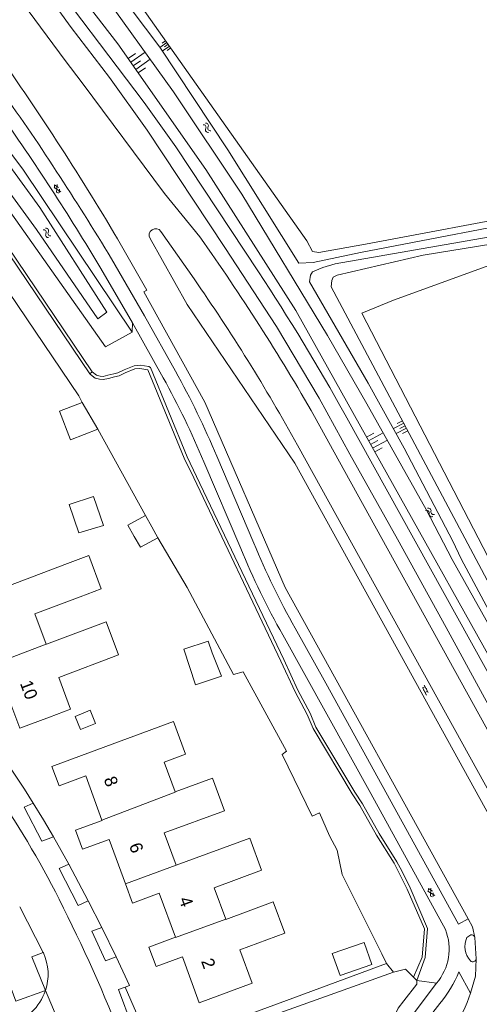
# Model space of a CAD drawing. Extents: x 99476 to 102828, y 406437 to 407931.
# Tile 114 of 162: x 100831 to 100904, y 407139 to 407295. Entities that reach past the tile are written whole.
import ezdxf

# ---------------------------------------------------------------- set-up
doc = ezdxf.new("R2010")
doc.units = 0
doc.header["$MEASUREMENT"] = 0
for name, color, linetype, lineweight in [('BG_bijgebouw', 253, 'Continuous', 0), ('BG_dakoverstek', 253, 'Continuous', 13), ('BG_dakoverstek bijgebouw', 253, 'Continuous', 0), ('BG_gesloten verharding', 253, 'Continuous', 0), ('BG_heg haag', 253, 'Continuous', 0), ('BG_hek', 253, 'Continuous', 0), ('BG_hoofdgebouw', 253, 'Continuous', 13), ('BG_huisnummer', 253, 'Continuous', 0), ('BG_insteek sloot', 253, 'Continuous', 0), ('BG_kant sloot', 253, 'Continuous', 0), ('BG_kant verharding', 253, 'Continuous', 0), ('BG_muur', 253, 'Continuous', 0), ('BG_open verharding', 253, 'Continuous', 0), ('BG_schutting', 253, 'Continuous', 0), ('BG_taludsymbool', 253, 'Continuous', 0), ('BG_tussenmuur', 253, 'Continuous', 0), ('BG_vlakafsluiter', 253, 'Continuous', 0), ('BG_watersymbool', 253, 'Continuous', 0)]:
    doc.layers.add(name, color=color, linetype=linetype, lineweight=lineweight)
doc.styles.add('Style-WORKING', font='WORKING.shx')

# ---------------------------------------------------------------- blocks, each defined once
blk = doc.blocks.new('S04')
at = {"layer": 'BG_taludsymbool', "linetype": 'Continuous', "lineweight": 0}
for p, q in [((-0.5, 0), (-0.5, -0.5)), ((-0.25, 0), (-0.25, -1)), ((0, 0), (0, -0.5)), ((0.25, 0), (0.25, -1)), ((0.5, 0), (0.5, -0.5))]:
    blk.add_line(p, q, dxfattribs=at)
blk = doc.blocks.new('S02OV6')
at = {"layer": 'BG_open verharding', "linetype": 'Continuous', "lineweight": 0}
for p, q in [((0, 0.20784), (1.371449, 0.20784)), ((0.085505, 0.20784), (0.085505, 0.268177)), ((0.485, -0.192), (0.486, 0.207)), ((0.885505, 0.20784), (0.885505, 0.31106)), ((1.285, -0.193), (1.285, 0.207)), ((0.268333, -0.19216), (1.549656, -0.19216)), ((0.885505, -0.32925), (0.885505, -0.19216))]:
    blk.add_line(p, q, dxfattribs=at)
blk = doc.blocks.new('S01GV2')
at = {"layer": 'BG_gesloten verharding', "linetype": 'Continuous', "lineweight": 0}
for p, q in [((-0.011625, -0.500414), (0.648313, 0.582897)), ((0.006945, 0.298967), (0.268018, 0.727007)), ((0.618374, -0.705844), (0.009489, 0.408468)), ((0.63697, 0.094645), (0.291267, 0.726467)), ((0.172792, -0.724773), (-0.009122, -0.392669)), ((0.31767, -0.728139), (0.629741, -0.216538))]:
    blk.add_line(p, q, dxfattribs=at)
blk = doc.blocks.new('WATERS')
at = {"layer": 'BG_watersymbool', "linetype": 'Continuous', "lineweight": 0}
for centre, start, end in [((-0.375, 0.25), 28.07249, 151.92751), ((-0.375, -0.2), 28.07249, 151.92751), ((0.375, 0.65), 208.07249, 331.92751), ((0.375, 0.2), 208.07249, 331.92751)]:
    blk.add_arc(centre, 0.425, start, end, dxfattribs=at)

msp = doc.modelspace()

# ---------------------------------------------------------------- linework, layer by layer
at = {"layer": 'BG_bijgebouw', "linetype": 'Continuous', "lineweight": 0}
for p, q in [((100843.451, 407230.175), (100840.966, 407234.413)), ((100852.987, 407212.966), (100852.019, 407214.7))]:
    msp.add_line(p, q, dxfattribs=at)
at = {"layer": 'BG_bijgebouw', "linetype": 'Continuous', "lineweight": 0, "flags": 128}
for points in [[(100840.966, 407234.413), (100837.406, 407233.039), (100839.128, 407228.47), (100843.451, 407230.175)], [(100838.93, 407218.231), (100842.758, 407219.5), (100844.39, 407214.88), (100840.482, 407213.728), (100838.93, 407218.231)], [(100849.214, 407213.16), (100850.234, 407211.448), (100852.987, 407212.966)], [(100861.576, 407194.72), (100863.053, 407191.002), (100860.23, 407190.06)], [(100880.631, 407147.053), (100881.862, 407143.593), (100886.928, 407145.34), (100885.666, 407148.817), (100880.631, 407147.053)]]:
    msp.add_lwpolyline(points, dxfattribs=at)
at = {"layer": 'BG_dakoverstek', "linetype": 'Continuous', "lineweight": 13}
msp.add_line((100855.722, 407172.677), (100853.985, 407177.395), dxfattribs=at)
at = {"layer": 'BG_dakoverstek', "linetype": 'Continuous', "lineweight": 13, "flags": 128}
msp.add_lwpolyline([(100838.682, 407208.871), (100842.035, 407210.138), (100844.023, 407204.878), (100840.67, 407203.611)], dxfattribs=at)
at = {"layer": 'BG_dakoverstek bijgebouw', "linetype": 'Continuous', "lineweight": 0}
msp.add_line((100852.019, 407214.7), (100851.029, 407216.489), dxfattribs=at)
at = {"layer": 'BG_dakoverstek bijgebouw', "linetype": 'Continuous', "lineweight": 0, "flags": 128}
for points in [[(100851.029, 407216.489), (100848.23, 407214.952), (100849.214, 407213.16)], [(100860.23, 407190.06), (100858.953, 407189.634), (100857.12, 407195.306), (100860.983, 407196.555), (100861.576, 407194.72)], [(100842.23, 407185.643), (100843.105, 407183.536), (100840.731, 407182.55), (100839.856, 407184.657), (100842.23, 407185.643)]]:
    msp.add_lwpolyline(points, dxfattribs=at)
at = {"layer": 'BG_heg haag', "linetype": 'Continuous', "lineweight": 0}
for p, q in [((100822.672, 407268.679), (100842.59, 407239.239)), ((100859.129, 407222.676), (100872.942, 407193.642)), ((100875.185, 407188.799), (100877.119, 407185.162)), ((100878.035, 407182.966), (100884.208, 407172.623)), ((100885.417, 407170.768), (100888.065, 407166.08)), ((100890.865, 407161.611), (100891.641, 407160.153)), ((100892.965, 407157.47), (100895.75, 407151.056)), ((100895.75, 407151.056), (100895.358, 407146.445)), ((100846.76, 407141.36), (100850.523, 407131.173))]:
    msp.add_line(p, q, dxfattribs=at)
at = {"layer": 'BG_heg haag', "linetype": 'Continuous', "lineweight": 0, "flags": 128}
for points in [[(100840.442, 407235.459), (100829.373, 407251.856), (100814.058, 407273.308)], [(100866.52, 407191.708), (100873.366, 407179.112), (100872.702, 407178.628), (100877.452, 407168.847)], [(100852.144, 407131.796), (100873.371, 407139.6), (100889.238, 407145.51)]]:
    msp.add_lwpolyline(points, dxfattribs=at)
at = {"layer": 'BG_hek', "linetype": 'Continuous', "lineweight": 0, "flags": 128}
msp.add_lwpolyline([(100877.452, 407168.847), (100878.632, 407169.349), (100880.213, 407165.721), (100881.426, 407163.466), (100882.213, 407159.596), (100882.376, 407159.278)], dxfattribs=at)
at = {"layer": 'BG_hoofdgebouw', "linetype": 'Continuous', "lineweight": 13}
msp.add_line((100824.967, 407203.687), (100838.682, 407208.871), dxfattribs=at)
at = {"layer": 'BG_hoofdgebouw', "linetype": 'Continuous', "lineweight": 13, "flags": 128}
for points in [[(100840.67, 407203.611), (100833.488, 407200.897), (100835.304, 407196.091)], [(100835.304, 407196.091), (100835.31, 407196.075), (100844.783, 407199.654), (100846.77, 407194.394), (100837.264, 407190.803), (100839.155, 407185.797), (100835.8, 407184.53)], [(100827.289, 407193.079), (100827.3, 407193.05), (100823.09, 407191.5), (100824.21, 407188.46), (100828.41, 407189.95), (100831.121, 407182.77), (100835.8, 407184.53)], [(100853.985, 407177.395), (100857.385, 407178.647), (100855.481, 407183.821), (100840.895, 407178.448)], [(100840.895, 407178.448), (100836.194, 407176.719), (100837.324, 407173.649), (100841.554, 407175.205), (100844.127, 407168.21)], [(100855.889, 407161.065), (100854.005, 407166.184), (100863.553, 407169.698), (100861.653, 407174.86), (100855.722, 407172.677)], [(100844.127, 407168.21), (100844.144, 407168.164), (100839.912, 407166.607), (100841.026, 407163.581), (100845.259, 407165.138), (100847.847, 407158.104)], [(100863.755, 407152.512), (100861.918, 407157.503), (100869.43, 407160.267), (100867.556, 407165.359), (100855.889, 407161.065)], [(100847.847, 407158.104), (100848.965, 407155.064), (100853.217, 407156.628), (100855.788, 407149.639)], [(100855.788, 407149.639), (100851.563, 407148.085), (100852.696, 407145.005), (100856.882, 407146.545), (100859.554, 407139.279), (100867.935, 407142.362), (100865.984, 407147.667), (100873.102, 407150.286), (100871.279, 407155.243)], [(100871.279, 407155.243), (100863.768, 407152.476), (100863.755, 407152.512)]]:
    msp.add_lwpolyline(points, dxfattribs=at)
at = {"layer": 'BG_insteek sloot', "linetype": 'Continuous', "lineweight": 0}
msp.add_line((100880.468, 407252.724), (100921.903, 407174.776), dxfattribs=at)
at = {"layer": 'BG_insteek sloot', "linetype": 'Continuous', "lineweight": 0, "flags": 128}
for points in [[(100923.085, 407162.631), (100874.85, 407248.96), (100860.585, 407271.325), (100846.65, 407291.24), (100831.25, 407311.16), (100814.675, 407330.375), (100796.835, 407349.075), (100779.36, 407365.92), (100784.17, 407370.99)], [(100784.17, 407370.99), (100805.62, 407350.285), (100818.805, 407336.065), (100833.785, 407318.61), (100847.76, 407300.885), (100876.595, 407260.01), (100877.483, 407258.339)], [(100848.89, 407245.56), (100831.66, 407271.225), (100816.63, 407291.22), (100802.495, 407308.405), (100786.115, 407326.495), (100768.685, 407344.045), (100749.895, 407361.675)], [(100745.628, 407358.228), (100766.875, 407337.74), (100780.565, 407323.975), (100796.565, 407306.66), (100811.49, 407289.39), (100825.735, 407269.99), (100844.69, 407243.23), (100848.89, 407245.56)], [(100880.468, 407252.724), (100880.552, 407253.749), (100880.801, 407254.244), (100881.423, 407254.585), (100895.049, 407257.728), (100916.793, 407261.307), (100970.156, 407270.405), (100972.867, 407270.932)], [(100933.813, 407268.231), (100912.926, 407264.551), (100885.898, 407259.506), (100878.489, 407258.151), (100877.483, 407258.339)]]:
    msp.add_lwpolyline(points, dxfattribs=at)
at = {"layer": 'BG_kant sloot', "linetype": 'Continuous', "lineweight": 0, "flags": 128}
for points in [[(100885.108, 407258.191), (100877.589, 407256.563), (100875.31, 407256.463), (100864.1, 407274.419), (100853.317, 407290.687), (100842.247, 407305.38), (100827.469, 407323.557), (100813.615, 407339.266), (100798.267, 407355.263), (100784.647, 407367.901), (100784.243, 407367.983), (100783.637, 407367.944), (100783.031, 407367.743), (100782.828, 407367.3), (100782.787, 407367.098), (100783.068, 407366.572), (100783.551, 407365.924), (100787.863, 407362.075), (100797.09, 407353.124)], [(100797.09, 407353.124), (100805.308, 407344.62), (100821.219, 407327.491), (100828.669, 407318.867), (100843.446, 407300.367), (100855.48, 407283.652), (100866.304, 407267.424), (100879.899, 407245.008), (100886.132, 407234.206), (100895.54, 407217.456), (100899.646, 407209.519), (100905.042, 407199.905), (100918.081, 407175.474), (100921.713, 407168.934), (100926.933, 407160.722), (100927.977, 407159.451), (100929.322, 407158.692), (100930.535, 407158.699), (100931.856, 407158.833)], [(100807.18, 407296.548), (100820.587, 407279.851), (100833.732, 407261.79), (100843.446, 407247.663), (100844.919, 407248.699), (100834.276, 407265.315), (100818.419, 407287.045), (100797.665, 407312.215)], [(100952.557, 407161.944), (100952.538, 407162.09), (100952.138, 407162.269), (100931.631, 407159.654), (100929.48, 407159.762), (100928.431, 407160.361), (100921.942, 407170.086), (100908.603, 407195.504), (100901.087, 407209.6), (100899.768, 407212.396), (100892.011, 407227.161), (100886.342, 407237.478), (100877.043, 407253.517), (100877.173, 407254.558), (100877.521, 407255.124), (100879.119, 407255.817), (100881.095, 407256.38), (100913.558, 407262.01), (100940.544, 407267.006), (100967.006, 407271.734), (100972.589, 407272.68)], [(100934.003, 407267.144), (100916.443, 407264.168), (100885.108, 407258.191)]]:
    msp.add_lwpolyline(points, dxfattribs=at)
at = {"layer": 'BG_kant verharding', "linetype": 'Continuous', "lineweight": 0}
for p, q in [((100858.718, 407253.991), (100853.473, 407261.518)), ((100843.969, 407255.615), (100848.957, 407247.026)), ((100848.957, 407247.026), (100853.833, 407238.318)), ((100913.21, 407158.718), (100875.117, 407227.645)), ((100862.318, 407225.881), (100868.202, 407212.115)), ((100860.278, 407224.978), (100866.146, 407211.251)), ((100838.868, 407161.234), (100836.453, 407165.567)), ((100838.868, 407161.234), (100841.956, 407155.42)), ((100831.08, 407154.473), (100834.826, 407147.217)), ((100841.956, 407155.42), (100844.092, 407151.217)), ((100844.092, 407151.217), (100846.363, 407146.561)), ((100901.961, 407149.585), (100902.594, 407150.033)), ((100903.23, 407149.603), (100903.45, 407146.242)), ((100834.826, 407147.217), (100834.85, 407147.17)), ((100902.552, 407140.792), (100900.722, 407144.175)), ((100847.792, 407141.746), (100846.76, 407141.36)), ((100897.135, 407142.369), (100891.047, 407134.239)), ((100897.678, 407139.148), (100892.134, 407132.068))]:
    msp.add_line(p, q, dxfattribs=at)
at = {"layer": 'BG_kant verharding', "linetype": 'Continuous', "lineweight": 0, "flags": 128}
for points in [[(100859.658, 407260.627), (100854.02, 407267.51), (100840.977, 407285.077), (100838.28, 407288.599), (100826.649, 407304.29)], [(100833.825, 407304.409), (100850.825, 407281.954), (100855.832, 407274.912), (100868.92, 407255.106)], [(100832.254, 407303.179), (100835.354, 407299.252), (100839.218, 407293.828), (100845.338, 407285.894), (100851.295, 407277.556), (100863.609, 407258.939), (100871.777, 407246.434), (100878.575, 407235.063), (100883.44, 407226.202), (100890.959, 407212.729), (100898.679, 407198.729), (100904.75, 407187.603), (100911.868, 407174.857), (100919.511, 407162.474)], [(100991.813, 407186.235), (100984.724, 407225.585), (100976.985, 407269.977), (100916.897, 407259.502), (100912.955, 407258.875), (100909.954, 407257.816), (100905.621, 407256.143), (100890.351, 407250.59), (100885.344, 407248.568), (100907.636, 407205.502), (100914.295, 407208.623), (100915.646, 407203.92), (100921.419, 407204.689), (100921.641, 407203.711)], [(100902.178, 407152.579), (100873.185, 407205.087), (100860.417, 407234.427), (100850.768, 407251.95), (100851.235, 407252.219), (100846.608, 407260.329)], [(100851.766, 407260.381), (100857.612, 407249.936), (100874.682, 407224.791), (100911.663, 407157.857)], [(100845.635, 407257.161), (100850.893, 407248.118), (100855.775, 407239.38)], [(100914.432, 407167.264), (100914.154, 407167.666), (100913.624, 407167.326), (100882.625, 407223.482), (100877.843, 407232.203)], [(100882.667, 407232.448), (100913.787, 407176.272), (100917.445, 407169.933), (100921.486, 407163.662)], [(100874.763, 407198.639), (100879.606, 407189.937), (100900.621, 407151.735), (100902.178, 407152.579)], [(100872.798, 407197.573), (100886.751, 407172.408), (100898.567, 407150.873)], [(100836.453, 407165.567), (100834.584, 407164.849), (100831.811, 407170.288), (100833.241, 407170.874)], [(100833.241, 407170.874), (100834.868, 407168.234), (100836.453, 407165.567)], [(100841.956, 407155.42), (100840.377, 407154.666), (100837.334, 407160.561), (100838.868, 407161.234)], [(100823.4, 407158.533), (100830.47, 407139.52), (100835.165, 407141.195)], [(100902.178, 407152.579), (100902.888, 407151.303), (100903.23, 407149.603)], [(100846.363, 407146.561), (100844.677, 407145.9), (100842.519, 407150.598), (100844.092, 407151.217)], [(100835.165, 407141.195), (100832.989, 407146.555), (100834.826, 407147.217)], [(100846.363, 407146.561), (100848.47, 407142), (100847.792, 407141.746)], [(100903.45, 407146.242), (100903.319, 407143.472), (100902.552, 407140.792)]]:
    msp.add_lwpolyline(points, dxfattribs=at)
at = {"layer": 'BG_kant verharding', "linetype": 'Continuous', "lineweight": 0, "extrusion": (0, 0, -1)}
for centre, radius, start, end in [((-100598.876932, 407117.616759), 283.179065, 140.505452, 147.19186), ((-100493.806775, 407045.500779), 408.364506, 144.852915, 149.034212), ((-100494.79763, 407045.876795), 409.545938, 146.645727, 148.942458), ((-100582.461806, 407065.807594), 343.354311, 146.542321, 150.965855), ((-100736.013369, 407173.1685), 134.632547, 151.059177, 157.36734), ((-100736.50008, 407173.231935), 136.389417, 150.987913, 157.292912), ((-100669.394294, 407068.072818), 193.426539, 141.62127, 147.894897), ((-100708.169898, 407090.536609), 144.65415, 144.982988, 153.237676), ((-100612.94409, 407041.681081), 251.679847, 153.06854, 158.77282), ((-100890.9854, 407147.777108), 8.189335, 157.787701, 221.329182), ((-100905.068624, 407148.198193), 3.403022, 318.042428, 24.04928), ((-100902.686516, 407149.484493), 0.556255, 80.426132, 167.699169), ((-100827.398627, 407143.781363), 8.185708, 155.545533, 198.418826), ((-100902.92672, 407146.274848), 0.52431, 183.591962, 317.850335), ((-100883.331057, 407151.270623), 18.782779, 202.195794, 220.196543)]:
    msp.add_arc(centre, radius, start, end, dxfattribs=at)
at = {"layer": 'BG_kant verharding', "linetype": 'Continuous', "lineweight": 0}
for centre, radius, start, end in [((100445.285315, 407021.212183), 467.158163, 30.787409, 35.276997), ((100852.634931, 407260.926333), 1.02588, 35.221635, 212.112013), ((100561.414822, 407049.788934), 365.241952, 29.962528, 35.257767), ((100613.165942, 407082.870995), 299.295622, 28.928366, 34.87182), ((100972.904973, 407254.756107), 113.052982, 202.158996, 209.760713), ((100976.641844, 407256.53174), 119.41389, 202.283616, 209.586327), ((100827.394138, 407143.783475), 8.190635, 284.168534, 341.577076), ((100886.290437, 407145.674383), 16.978696, 300.810778, 343.288105)]:
    msp.add_arc(centre, radius, start, end, dxfattribs=at)
at = {"layer": 'BG_muur', "linetype": 'Continuous', "lineweight": 0}
for p, q in [((100840.966, 407234.413), (100840.442, 407235.459)), ((100851.029, 407216.489), (100843.451, 407230.175)), ((100857.639, 407205.092), (100852.987, 407212.966)), ((100889.238, 407145.51), (100888.483, 407147.025))]:
    msp.add_line(p, q, dxfattribs=at)
at = {"layer": 'BG_muur', "linetype": 'Continuous', "lineweight": 0, "flags": 128}
msp.add_lwpolyline([(100866.52, 407191.708), (100864.962, 407191.278), (100857.639, 407205.092)], dxfattribs=at)
at = {"layer": 'BG_schutting', "linetype": 'Continuous', "lineweight": 0}
msp.add_line((100888.483, 407147.025), (100882.376, 407159.278), dxfattribs=at)
at = {"layer": 'BG_tussenmuur', "linetype": 'Continuous', "lineweight": 0}
for p, q in [((100827.289, 407193.079), (100835.304, 407196.091)), ((100847.847, 407158.104), (100855.889, 407161.065))]:
    msp.add_line(p, q, dxfattribs=at)
at = {"layer": 'BG_tussenmuur', "linetype": 'Continuous', "lineweight": 0, "flags": 128}
for points in [[(100844.127, 407168.21), (100855.744, 407172.618), (100855.722, 407172.677)], [(100855.788, 407149.639), (100855.793, 407149.625), (100863.755, 407152.512)]]:
    msp.add_lwpolyline(points, dxfattribs=at)
at = {"layer": 'BG_vlakafsluiter', "linetype": 'Continuous', "lineweight": 0}
for p, q in [((100848.957, 407247.026), (100848.89, 407245.56)), ((100842.176, 407238.959), (100842.59, 407239.239)), ((100872.942, 407193.642), (100875.185, 407188.799)), ((100877.119, 407185.162), (100878.035, 407182.966)), ((100884.208, 407172.623), (100885.417, 407170.768)), ((100888.065, 407166.08), (100890.865, 407161.611)), ((100891.641, 407160.153), (100892.965, 407157.47)), ((100895.358, 407146.445), (100894.025, 407142.805)), ((100889.238, 407145.51), (100890.364, 407144.102)), ((100893.537, 407143.296), (100894.025, 407142.805)), ((100852.144, 407131.796), (100847.792, 407141.746)), ((100894.025, 407142.805), (100897.135, 407142.369)), ((100835.165, 407141.195), (100838.891, 407132.381))]:
    msp.add_line(p, q, dxfattribs=at)
at = {"layer": 'BG_vlakafsluiter', "linetype": 'Continuous', "lineweight": 0, "flags": 128}
for points in [[(100842.176, 407238.959), (100822.271, 407268.38), (100787.353, 407311.08), (100741.632, 407355.166), (100737.751, 407355.505), (100723.835, 407351.61), (100723.7, 407352.092)], [(100893.537, 407143.296), (100894.86, 407146.487), (100895.241, 407150.973), (100892.506, 407157.271), (100891.2, 407159.918), (100890.424, 407161.376), (100887.63, 407165.834), (100884.982, 407170.522), (100883.779, 407172.367), (100877.606, 407182.71), (100876.678, 407184.927), (100874.744, 407188.564), (100872.49, 407193.427), (100858.679, 407222.459), (100857.158, 407225.563), (100851.406, 407239.585), (100851.384, 407239.596), (100850.138, 407239.788), (100849.333, 407239.72), (100847.825, 407239.09), (100846.825, 407238.631), (100846.131, 407238.45), (100845.15, 407238.218), (100844.339, 407238.038), (100843.758, 407238.081), (100843.036, 407238.258), (100842.283, 407238.844), (100842.176, 407238.959)], [(100842.59, 407239.239), (100843.259, 407238.718), (100843.837, 407238.576), (100844.302, 407238.542), (100845.038, 407238.705), (100846.01, 407238.935), (100846.656, 407239.104), (100847.624, 407239.548), (100849.213, 407240.212), (100850.156, 407240.291), (100851.542, 407240.078), (100851.799, 407239.943), (100857.614, 407225.768), (100859.129, 407222.676)], [(100890.364, 407144.102), (100853.006, 407130.728), (100854.092, 407128.114), (100860.748, 407129.575), (100862.084, 407128.541), (100881.02, 407135.138), (100882.444, 407133.006), (100886.842, 407134.093), (100888.732, 407134.975), (100890.004, 407136.204), (100891.081, 407138.401), (100891.956, 407139.584), (100894.04, 407142.221), (100894.025, 407142.805)], [(100890.364, 407144.102), (100892.263, 407144.579), (100893.537, 407143.296)]]:
    msp.add_lwpolyline(points, dxfattribs=at)

# ---------------------------------------------------------------- block references
at = {"layer": 'BG_gesloten verharding', "linetype": 'Continuous', "lineweight": 0, "rotation": 28.615032}
for p in [(100836.711, 407268.101), (100895.996, 407156.584)]:
    msp.add_blockref('S01GV2', p, dxfattribs=at)
at = {"layer": 'BG_open verharding', "linetype": 'Continuous', "lineweight": 0, "rotation": 118.948862}
msp.add_blockref('S02OV6', (100895.78, 407188.126), dxfattribs=at)
at = {"layer": 'BG_taludsymbool', "linetype": 'Continuous', "lineweight": 0}
for p, xscale, yscale, zscale, rotation in [((100854.616, 407291.166), 1.389999, 1.389999, 1.389999, 305.187879), ((100849.084, 407287.762), 2.770069, 2.770069, 2.770069, 125.003882), ((100892.168, 407230.711), 1.815355, 1.815355, 1.815355, 297.990798), ((100886.713, 407227.728), 2.668614, 2.668614, 2.668614, 119.177641)]:
    msp.add_blockref('S04', p, dxfattribs=dict(at, xscale=xscale, yscale=yscale, zscale=zscale, rotation=rotation))
at = {"layer": 'BG_watersymbool', "linetype": 'Continuous', "lineweight": 0}
for p, rotation in [((100860.578, 407277.807), 305.184539), ((100835.239, 407261.155), 303.912513), ((100895.99, 407216.798), 319.460848)]:
    msp.add_blockref('WATERS', p, dxfattribs=dict(at, rotation=rotation))

# ---------------------------------------------------------------- texts
at = {"layer": 'BG_huisnummer', "linetype": 'Continuous', "lineweight": 0, "style": 'Style-WORKING'}
for s, rotation, p in [('10', 290.663303, (100831.087, 407189.908)), ('8', 290.173945, (100844.375, 407174.703)), ('6', 290.173945, (100848.387, 407164.188)), ('4', 290.173945, (100856.279, 407155.649)), ('2', 290.173945, (100859.807, 407145.867))]:
    msp.add_text(s, height=2, rotation=rotation, dxfattribs=at).set_placement(p)

doc.saveas('drawing.dxf')
